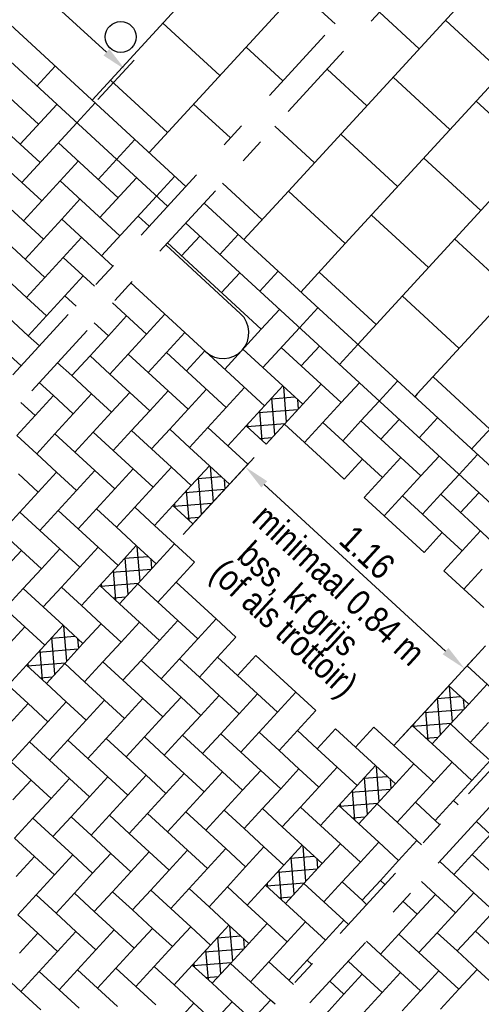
# Model space of a CAD drawing. Header units: metres. Extents: x 111546 to 149831, y 498798 to 507863.
# Tile 124 of 256: x 113050.25 to 113052.04, y 500895.28 to 500899.09. Entities that reach past the tile are written whole.
import ezdxf

# ---------------------------------------------------------------- set-up
doc = ezdxf.new("R2010")
doc.units = ezdxf.units.M
doc.linetypes.add('DASHDOT', pattern=[25.4, 12.7, -6.35, 0, -6.35])
for name, color, linetype in [('0-grenslijn', 3, 'DASHDOT'), ('0-maatvoering', 3, 'Continuous'), ('3-arcering witte steen', 3, 'Continuous'), ('3-opsluiting', 2, 'Continuous'), ('3-steen', 3, 'Continuous'), ('3-tegels', 3, 'Continuous'), ('4-lichtmast', 4, 'Continuous')]:
    doc.layers.add(name, color=color, linetype=linetype)
doc.layers.add('0-hulplijn', color=6, linetype='Continuous', plot=False)
doc.styles.add('Stempel', font='arial.ttf')
doc.styles.add('Zaanstad', font='ARIALN.TTF')
doc.dimstyles.new('1-50', dxfattribs={"dimtxt": 0.1, "dimasz": 0.1, "dimexe": 0.05, "dimexo": 0.05, "dimgap": 0.025, "dimtad": 1, "dimzin": 0, "dimdsep": 46, "dimtxsty": 'Zaanstad', "dimcen": 0, "dimclrd": 256, "dimclre": 256, "dimclrt": 256, "dimadec": 0, "dimazin": 0, "dimtfac": 1, "dimtofl": 0, "dimtmove": 0, "dimatfit": 3, "dimfxl": 1, "dimtfill": 1, "dimtolj": 1, "dimtzin": 0, "dimlwd": -1, "dimlwe": -1, "dimarcsym": 0})

# ---------------------------------------------------------------- blocks, each defined once
blk = doc.blocks.new('*D1298')
at = {"layer": '0-maatvoering', "transparency": 16777216}
for p, q in [((113048.7734, 500900.416), (113048.9137, 500900.5687)), ((113048.9535, 500900.4642), (113050.5843, 500898.9653)), ((113050.5515, 500898.7818), (113050.6918, 500898.9345))]:
    blk.add_line(p, q, dxfattribs=at)
for points in [[(113048.9648, 500900.4765), (113048.9422, 500900.4519), (113048.8799, 500900.5319)], [(113050.5956, 500898.9776), (113050.573, 500898.9531), (113050.658, 500898.8977)]]:
    blk.add_solid(points, dxfattribs=at)
at = {"layer": 'Defpoints', "color": 0, "transparency": 16777216}
for p in [(113048.7396, 500900.3792), (113050.658, 500898.8977), (113050.5176, 500898.745)]:
    blk.add_point(p, dxfattribs=at)
at = {"layer": '0-maatvoering', "transparency": 16777216, "insert": (113049.8143, 500899.7752), "char_height": 0.1, "attachment_point": 5, "rotation": 317.4144, "style": 'Zaanstad', "bg_fill": 3, "box_fill_scale": 1.1, "bg_fill_color": 256, "bg_fill_true_color": 13158600, "bg_fill_transparency": 0}
blk.add_mtext('\\A1;2.42', dxfattribs=at)
blk = doc.blocks.new('*D1315')
at = {"layer": '0-maatvoering', "transparency": 16777216}
for p, q in [((113050.8825, 500897.097), (113051.1568, 500897.3954)), ((113051.1966, 500897.291), (113051.8997, 500896.6447)), ((113051.7329, 500896.3154), (113052.0072, 500896.6139))]:
    blk.add_line(p, q, dxfattribs=at)
for points in [[(113051.2079, 500897.3032), (113051.1853, 500897.2787), (113051.123, 500897.3586)], [(113051.911, 500896.657), (113051.8885, 500896.6324), (113051.9734, 500896.577)]]:
    blk.add_solid(points, dxfattribs=at)
at = {"layer": 'Defpoints', "color": 0, "transparency": 16777216}
for p in [(113050.8487, 500897.0602), (113051.9734, 500896.577), (113051.6991, 500896.2786)]:
    blk.add_point(p, dxfattribs=at)
at = {"layer": '0-maatvoering', "transparency": 16777216, "insert": (113051.5961, 500897.0271), "char_height": 0.1, "attachment_point": 5, "rotation": 317.4144, "style": 'Zaanstad', "bg_fill": 3, "box_fill_scale": 1.1, "bg_fill_color": 256, "bg_fill_true_color": 13158600, "bg_fill_transparency": 0}
blk.add_mtext('\\A1;1.16', dxfattribs=at)
blk = doc.blocks.new('*D1301')
at = {"layer": '0-maatvoering', "transparency": 16777216}
for p, q in [((113053.2206, 500896.0211), (113053.6415, 500895.6343)), ((113050.4749, 500892.2629), (113053.537, 500895.5945)), ((113050.0233, 500892.5422), (113050.4441, 500892.1555))]:
    blk.add_line(p, q, dxfattribs=at)
for points in [[(113053.5247, 500895.6058), (113053.5492, 500895.5832), (113053.6046, 500895.6682)], [(113050.4627, 500892.2742), (113050.4872, 500892.2516), (113050.4073, 500892.1893)]]:
    blk.add_solid(points, dxfattribs=at)
at = {"layer": 'Defpoints', "color": 0, "transparency": 16777216}
for p in [(113053.1838, 500896.0549), (113053.6046, 500895.6682), (113049.9865, 500892.5761)]:
    blk.add_point(p, dxfattribs=at)
at = {"layer": '0-maatvoering', "transparency": 16777216, "insert": (113051.95, 500893.9802), "char_height": 0.1, "attachment_point": 5, "rotation": 47.4144, "style": 'Zaanstad', "bg_fill": 3, "box_fill_scale": 1.1, "bg_fill_color": 256, "bg_fill_true_color": 13158600, "bg_fill_transparency": 0}
blk.add_mtext('\\A1;4.73', dxfattribs=at)

msp = doc.modelspace()

# ---------------------------------------------------------------- linework, layer by layer
at = {"layer": '0-grenslijn', "ltscale": 0.025}
for p, q in [((113051.9285, 500899.5726), (113047.2424, 500894.474)), ((113053.6951, 500897.9489), (113047.8599, 500891.5999)), ((113053.0809, 500897.139), (113047.9304, 500891.535))]:
    msp.add_line(p, q, dxfattribs=at)
at = {"layer": '3-arcering witte steen'}
for p, q in [((113051.2832, 500897.533), (113051.2721, 500897.6691)), ((113051.2234, 500897.6229), (113051.3146, 500897.63)), ((113051.2372, 500897.4829), (113051.2255, 500897.6252)), ((113051.3293, 500897.5828), (113051.3263, 500897.6193)), ((113051.1737, 500897.5688), (113051.3272, 500897.5808)), ((113051.1889, 500897.4606), (113051.1795, 500897.5752)), ((113051.1296, 500897.5152), (113051.2777, 500897.5269)), ((113051.1346, 500897.5105), (113051.1334, 500897.5253)), ((113051.1798, 500897.4691), (113051.2281, 500897.4728)), ((113050.9991, 500897.2238), (113050.9879, 500897.3599)), ((113050.9392, 500897.3137), (113051.0304, 500897.3209)), ((113050.9531, 500897.1737), (113050.9414, 500897.3161)), ((113051.0452, 500897.2737), (113051.0421, 500897.3101)), ((113050.8896, 500897.2597), (113051.0431, 500897.2717)), ((113050.9047, 500897.1515), (113050.8954, 500897.266)), ((113050.8455, 500897.2061), (113050.9936, 500897.2177)), ((113050.8505, 500897.2013), (113050.8493, 500897.2161)), ((113050.8957, 500897.1599), (113050.9439, 500897.1637)), ((113050.7149, 500896.9146), (113050.7037, 500897.0507)), ((113050.655, 500897.0045), (113050.7462, 500897.0117)), ((113050.6688, 500896.8645), (113050.6572, 500897.0068)), ((113050.761, 500896.9644), (113050.7579, 500897.0009)), ((113050.6053, 500896.9504), (113050.7588, 500896.9624)), ((113050.6205, 500896.8422), (113050.6112, 500896.9568)), ((113050.5612, 500896.8968), (113050.7094, 500896.9085)), ((113050.5663, 500896.8921), (113050.5651, 500896.9069)), ((113050.6115, 500896.8507), (113050.6597, 500896.8544)), ((113050.4306, 500896.6053), (113050.4195, 500896.7415)), ((113050.3708, 500896.6952), (113050.462, 500896.7024)), ((113050.3846, 500896.5553), (113050.373, 500896.6976)), ((113050.4767, 500896.6552), (113050.4737, 500896.6917)), ((113050.3211, 500896.6412), (113050.4746, 500896.6532)), ((113050.3363, 500896.533), (113050.327, 500896.6475)), ((113050.277, 500896.5876), (113050.4252, 500896.5992)), ((113050.282, 500896.5829), (113050.2809, 500896.5977)), ((113050.3272, 500896.5415), (113050.3755, 500896.5452)), ((113051.9268, 500896.3712), (113051.9156, 500896.5073)), ((113051.8669, 500896.4611), (113051.9581, 500896.4683)), ((113051.8807, 500896.3211), (113051.8691, 500896.4634)), ((113051.9729, 500896.421), (113051.9698, 500896.4575)), ((113051.8172, 500896.407), (113051.9707, 500896.419)), ((113051.8324, 500896.2988), (113051.8231, 500896.4134)), ((113051.7732, 500896.3534), (113051.9213, 500896.3651)), ((113051.7782, 500896.3487), (113051.777, 500896.3635)), ((113051.8234, 500896.3073), (113051.8716, 500896.311)), ((113051.6426, 500896.0619), (113051.6314, 500896.1981)), ((113051.5827, 500896.1518), (113051.6739, 500896.159)), ((113051.5965, 500896.0119), (113051.5849, 500896.1542)), ((113051.6886, 500896.1118), (113051.6856, 500896.1483)), ((113051.533, 500896.0978), (113051.6865, 500896.1098)), ((113051.5482, 500895.9896), (113051.5389, 500896.1041)), ((113051.4889, 500896.0442), (113051.6371, 500896.0558)), ((113051.494, 500896.0395), (113051.4928, 500896.0543)), ((113051.5392, 500895.9981), (113051.5874, 500896.0018)), ((113051.3583, 500895.7527), (113051.3472, 500895.8888)), ((113051.2985, 500895.8426), (113051.3897, 500895.8498)), ((113051.3123, 500895.7026), (113051.3007, 500895.845)), ((113051.4044, 500895.8026), (113051.4014, 500895.839)), ((113051.2488, 500895.7886), (113051.4023, 500895.8006)), ((113051.264, 500895.6804), (113051.2546, 500895.7949)), ((113051.2047, 500895.735), (113051.3529, 500895.7466)), ((113051.2097, 500895.7302), (113051.2086, 500895.745)), ((113051.2549, 500895.6888), (113051.3032, 500895.6926)), ((113051.0741, 500895.4435), (113051.063, 500895.5796)), ((113051.0143, 500895.5334), (113051.1055, 500895.5406)), ((113051.0281, 500895.3934), (113051.0165, 500895.5357)), ((113051.1202, 500895.4933), (113051.1172, 500895.5298)), ((113050.9646, 500895.4793), (113051.1181, 500895.4913)), ((113050.9798, 500895.3711), (113050.9704, 500895.4857)), ((113050.9205, 500895.4257), (113051.0687, 500895.4374)), ((113050.9255, 500895.421), (113050.9243, 500895.4358)), ((113050.9707, 500895.3796), (113051.019, 500895.3833))]:
    msp.add_line(p, q, dxfattribs=at)
at = {"layer": '3-opsluiting'}
for p, q in [((113051.1048, 500897.9521), (113050.8145, 500898.219)), ((113050.9695, 500897.8049), (113050.6791, 500898.0717))]:
    msp.add_line(p, q, dxfattribs=at)
msp.add_arc((113051.0371, 500897.8785), 0.1, 227.4144, 47.4144, dxfattribs=at)
at = {"layer": '3-steen'}
for p, q in [((113048.7623, 500900.4039), (113050.8928, 500898.4458)), ((113048.7685, 500900.2556), (113050.8218, 500898.3685)), ((113049.4706, 500899.4677), (113050.3209, 500898.6862)), ((113050.3147, 500898.8345), (113050.3857, 500898.9118)), ((113050.2499, 500898.6088), (113050.392, 500898.7635)), ((113050.4693, 500898.6924), (113050.5404, 500898.7697)), ((113050.2561, 500898.4605), (113050.4693, 500898.6924)), ((113050.6239, 500898.5503), (113050.695, 500898.6276)), ((113050.2499, 500898.6088), (113050.3273, 500898.5377)), ((113050.3982, 500898.6151), (113050.6302, 500898.4019)), ((113050.1788, 500898.5315), (113050.2561, 500898.4605)), ((113050.3334, 500898.3894), (113050.4756, 500898.5441)), ((113050.5529, 500898.473), (113050.6239, 500898.5503)), ((113050.5591, 500898.3246), (113050.7012, 500898.4793)), ((113050.7785, 500898.4082), (113050.8496, 500898.4855)), ((113050.1078, 500898.4542), (113050.3397, 500898.2411)), ((113050.2561, 500898.4605), (113050.3334, 500898.3894)), ((113050.6364, 500898.2536), (113050.4045, 500898.4667)), ((113050.5654, 500898.1763), (113050.7785, 500898.4082)), ((113050.3334, 500898.3894), (113050.2624, 500898.3121)), ((113050.4108, 500898.3184), (113050.4818, 500898.3957)), ((113052.6595, 500896.822), (113050.9633, 500898.381)), ((113050.7075, 500898.3309), (113050.7507, 500898.2912)), ((113050.346, 500898.0927), (113050.114, 500898.3059)), ((113050.3397, 500898.2411), (113050.4108, 500898.3184)), ((113050.4108, 500898.3184), (113050.6086, 500898.1366)), ((113052.5884, 500896.7447), (113050.8923, 500898.3036)), ((113050.4881, 500898.2473), (113050.417, 500898.17)), ((113050.947, 500898.2533), (113050.876, 500898.176)), ((113051.0954, 500898.2596), (113051.0243, 500898.1823)), ((113050.2687, 500898.1638), (113050.3397, 500898.2411)), ((113051.1852, 500897.8918), (113050.8212, 500898.2263)), ((113050.346, 500898.0927), (113050.417, 500898.17)), ((113050.5375, 500898.0592), (113050.417, 500898.17)), ((113050.4233, 500898.0217), (113050.4943, 500898.099)), ((113051.1016, 500898.1112), (113051.0306, 500898.0339)), ((113051.25, 500898.1175), (113051.1789, 500898.0402)), ((113050.1976, 500898.0865), (113050.2749, 500898.0154)), ((113050.346, 500898.0927), (113050.2749, 500898.0154)), ((113050.4233, 500898.0217), (113050.3522, 500897.9444)), ((113050.4233, 500898.0217), (113050.4665, 500897.9819)), ((113050.2749, 500898.0154), (113050.3522, 500897.9444)), ((113050.7401, 500897.8731), (113050.6081, 500897.9944)), ((113050.3522, 500897.9444), (113050.2812, 500897.867)), ((113050.5918, 500897.8668), (113050.6628, 500897.9441)), ((113050.6691, 500897.7958), (113050.8112, 500897.9504)), ((113051.2563, 500897.9691), (113051.1852, 500897.8918)), ((113051.4046, 500897.9754), (113051.3336, 500897.8981)), ((113050.2039, 500897.9381), (113050.2812, 500897.867)), ((113050.537, 500897.9171), (113050.5918, 500897.8668)), ((113050.2812, 500897.867), (113050.3244, 500897.8273)), ((113050.5918, 500897.8668), (113050.5207, 500897.7895)), ((113050.7464, 500897.7247), (113050.8885, 500897.8793)), ((113051.1852, 500897.8918), (113051.0431, 500897.7372)), ((113051.1915, 500897.7435), (113051.3336, 500897.8981)), ((113051.4109, 500897.827), (113051.3398, 500897.7497)), ((113051.5592, 500897.8333), (113051.4882, 500897.756)), ((113050.2101, 500897.7897), (113050.2533, 500897.75)), ((113050.5207, 500897.7895), (113050.4497, 500897.7122)), ((113050.598, 500897.7184), (113050.5207, 500897.7895)), ((113050.6691, 500897.7958), (113050.598, 500897.7184)), ((113050.6691, 500897.7958), (113050.901, 500897.5826)), ((113051.0494, 500897.5889), (113050.8174, 500897.802)), ((113050.9658, 500897.8083), (113050.8947, 500897.731)), ((113051.1977, 500897.5951), (113050.9658, 500897.8083)), ((113051.1141, 500897.8145), (113051.2688, 500897.6724)), ((113051.4171, 500897.6787), (113051.2625, 500897.8208)), ((113050.4497, 500897.7122), (113050.3949, 500897.7625)), ((113050.527, 500897.6411), (113050.4497, 500897.7122)), ((113050.6753, 500897.6474), (113050.598, 500897.7184)), ((113050.3786, 500897.6349), (113050.3239, 500897.6852)), ((113051.4171, 500897.6787), (113051.3461, 500897.6014)), ((113051.4944, 500897.6076), (113051.4171, 500897.6787)), ((113051.5655, 500897.6849), (113051.4944, 500897.6076)), ((113051.7138, 500897.6912), (113051.6428, 500897.6139)), ((113050.527, 500897.6411), (113050.4559, 500897.5638)), ((113050.6043, 500897.5701), (113050.527, 500897.6411)), ((113050.6753, 500897.6474), (113050.6043, 500897.5701)), ((113050.7526, 500897.5763), (113050.6753, 500897.6474)), ((113050.8237, 500897.6536), (113050.7526, 500897.5763)), ((113050.901, 500897.5826), (113050.972, 500897.6599)), ((113051.0494, 500897.5889), (113051.1204, 500897.6662)), ((113051.1977, 500897.5951), (113051.2688, 500897.6724)), ((113051.2688, 500897.6724), (113051.1977, 500897.5951)), ((113051.3461, 500897.6014), (113051.2688, 500897.6724)), ((113050.3075, 500897.5576), (113050.2528, 500897.6079)), ((113050.3786, 500897.6349), (113050.3075, 500897.5576)), ((113050.4559, 500897.5638), (113050.3786, 500897.6349)), ((113051.3461, 500897.6014), (113051.275, 500897.5241)), ((113051.4944, 500897.6076), (113051.4234, 500897.5303)), ((113051.6428, 500897.6139), (113051.5717, 500897.5366)), ((113050.4559, 500897.5638), (113050.3849, 500897.4865)), ((113050.6043, 500897.5701), (113050.5332, 500897.4928)), ((113050.7526, 500897.5763), (113050.6816, 500897.499)), ((113050.901, 500897.5826), (113050.8299, 500897.5053)), ((113051.0494, 500897.5889), (113050.9072, 500897.4342)), ((113051.1977, 500897.5951), (113051.1267, 500897.5178)), ((113050.3075, 500897.5576), (113050.2365, 500897.4803)), ((113051.275, 500897.5241), (113051.204, 500897.4467)), ((113051.3523, 500897.453), (113051.275, 500897.5241)), ((113051.4234, 500897.5303), (113051.3523, 500897.453)), ((113051.5007, 500897.4593), (113051.4234, 500897.5303)), ((113051.5717, 500897.5366), (113051.5007, 500897.4593)), ((113051.8037, 500897.3234), (113051.5717, 500897.5366)), ((113051.7201, 500897.5428), (113051.649, 500897.4655)), ((113051.8685, 500897.5491), (113051.7974, 500897.4718)), ((113050.3849, 500897.4865), (113050.3138, 500897.4092)), ((113050.4622, 500897.4155), (113050.3849, 500897.4865)), ((113050.5332, 500897.4928), (113050.4622, 500897.4155)), ((113050.6105, 500897.4217), (113050.5332, 500897.4928)), ((113050.6816, 500897.499), (113050.6105, 500897.4217)), ((113050.7589, 500897.428), (113050.6816, 500897.499)), ((113050.8299, 500897.5053), (113050.7589, 500897.428)), ((113050.9072, 500897.4342), (113050.8299, 500897.5053)), ((113051.0556, 500897.4405), (113050.9783, 500897.5115)), ((113050.9783, 500897.5115), (113051.1329, 500897.3694)), ((113051.1267, 500897.5178), (113051.0556, 500897.4405)), ((113051.204, 500897.4467), (113051.1267, 500897.5178)), ((113050.3138, 500897.4092), (113050.2365, 500897.4803)), ((113051.4296, 500897.3819), (113051.3523, 500897.453)), ((113051.578, 500897.3882), (113051.5007, 500897.4593)), ((113050.3911, 500897.3382), (113050.3138, 500897.4092)), ((113050.5395, 500897.3444), (113050.4622, 500897.4155)), ((113050.6878, 500897.3507), (113050.6105, 500897.4217)), ((113050.8362, 500897.3569), (113050.7589, 500897.428)), ((113050.9846, 500897.3632), (113050.9072, 500897.4342)), ((113051.1329, 500897.3694), (113051.0619, 500897.2921)), ((113051.5069, 500897.3109), (113051.4296, 500897.3819)), ((113051.578, 500897.3882), (113051.5069, 500897.3109)), ((113051.6553, 500897.3172), (113051.578, 500897.3882)), ((113051.7264, 500897.3945), (113051.6553, 500897.3172)), ((113050.3201, 500897.2609), (113050.2428, 500897.3319)), ((113050.3911, 500897.3382), (113050.3201, 500897.2609)), ((113050.4684, 500897.2671), (113050.3911, 500897.3382)), ((113050.5395, 500897.3444), (113050.4684, 500897.2671)), ((113050.6168, 500897.2734), (113050.5395, 500897.3444)), ((113050.6878, 500897.3507), (113050.6168, 500897.2734)), ((113050.7651, 500897.2796), (113050.6878, 500897.3507)), ((113050.8362, 500897.3569), (113050.7651, 500897.2796)), ((113050.9135, 500897.2859), (113050.8362, 500897.3569)), ((113050.9846, 500897.3632), (113050.9135, 500897.2859)), ((113051.0619, 500897.2921), (113050.9846, 500897.3632)), ((113051.0619, 500897.2921), (113050.9908, 500897.2148)), ((113051.6553, 500897.3172), (113051.5843, 500897.2398)), ((113051.8037, 500897.3234), (113051.7326, 500897.2461)), ((113050.3201, 500897.2609), (113050.249, 500897.1835)), ((113050.4684, 500897.2671), (113050.3974, 500897.1898)), ((113050.6168, 500897.2734), (113050.5457, 500897.1961)), ((113050.7651, 500897.2796), (113050.6941, 500897.2023)), ((113050.9135, 500897.2859), (113050.8424, 500897.2086)), ((113051.6616, 500897.1688), (113051.5843, 500897.2398)), ((113051.7326, 500897.2461), (113051.6616, 500897.1688)), ((113051.8099, 500897.175), (113051.7326, 500897.2461)), ((113051.881, 500897.2524), (113051.8099, 500897.175)), ((113052.0798, 500897.0696), (113051.881, 500897.2524)), ((113050.249, 500897.1835), (113050.178, 500897.1062)), ((113050.3263, 500897.1125), (113050.249, 500897.1835)), ((113050.3974, 500897.1898), (113050.3263, 500897.1125)), ((113050.4747, 500897.1187), (113050.3974, 500897.1898)), ((113050.5457, 500897.1961), (113050.4747, 500897.1187)), ((113050.623, 500897.125), (113050.5457, 500897.1961)), ((113050.6941, 500897.2023), (113050.623, 500897.125)), ((113050.7714, 500897.1313), (113050.6941, 500897.2023)), ((113050.8424, 500897.2086), (113050.7714, 500897.1313)), ((113050.9198, 500897.1375), (113050.8424, 500897.2086)), ((113050.9908, 500897.2148), (113050.9198, 500897.1375)), ((113051.7389, 500897.0977), (113051.6616, 500897.1688)), ((113051.8872, 500897.104), (113051.8099, 500897.175)), ((113050.2553, 500897.0352), (113050.178, 500897.1062)), ((113050.4036, 500897.0414), (113050.3263, 500897.1125)), ((113050.552, 500897.0477), (113050.4747, 500897.1187)), ((113050.7003, 500897.0539), (113050.623, 500897.125)), ((113050.8487, 500897.0602), (113050.7714, 500897.1313)), ((113051.8872, 500897.104), (113051.8162, 500897.0267)), ((113051.9645, 500897.0329), (113051.8872, 500897.104)), ((113052.0356, 500897.1102), (113051.9645, 500897.0329)), ((113051.8162, 500897.0267), (113051.7389, 500897.0977)), ((113050.2553, 500897.0352), (113050.1842, 500896.9579)), ((113050.3326, 500896.9641), (113050.2553, 500897.0352)), ((113050.4036, 500897.0414), (113050.3326, 500896.9641)), ((113050.4809, 500896.9704), (113050.4036, 500897.0414)), ((113050.552, 500897.0477), (113050.4809, 500896.9704)), ((113050.6293, 500896.9766), (113050.552, 500897.0477)), ((113050.7003, 500897.0539), (113050.6293, 500896.9766)), ((113050.7777, 500896.9829), (113050.7003, 500897.0539)), ((113050.8487, 500897.0602), (113050.7777, 500896.9829)), ((113050.926, 500896.9892), (113050.8487, 500897.0602)), ((113051.9645, 500897.0329), (113051.8935, 500896.9556)), ((113050.926, 500896.9892), (113050.855, 500896.9118)), ((113050.3326, 500896.9641), (113050.2615, 500896.8868)), ((113050.4809, 500896.9704), (113050.4099, 500896.8931)), ((113050.6293, 500896.9766), (113050.5582, 500896.8993)), ((113050.7777, 500896.9829), (113050.7066, 500896.9056)), ((113051.9708, 500896.8846), (113051.8935, 500896.9556)), ((113052.0418, 500896.9619), (113051.9708, 500896.8846)), ((113050.855, 500896.9118), (113050.7839, 500896.8345)), ((113050.9323, 500896.8408), (113050.855, 500896.9118)), ((113050.2615, 500896.8868), (113050.1905, 500896.8095)), ((113050.3388, 500896.8158), (113050.2615, 500896.8868)), ((113050.4099, 500896.8931), (113050.3388, 500896.8158)), ((113050.4872, 500896.822), (113050.4099, 500896.8931)), ((113050.5582, 500896.8993), (113050.4872, 500896.822)), ((113050.6355, 500896.8283), (113050.5582, 500896.8993)), ((113050.7066, 500896.9056), (113050.6355, 500896.8283)), ((113050.7839, 500896.8345), (113050.7066, 500896.9056)), ((113052.0481, 500896.8135), (113051.9708, 500896.8846)), ((113050.8612, 500896.7635), (113050.7839, 500896.8345)), ((113051.0096, 500896.7697), (113050.9323, 500896.8408)), ((113050.2678, 500896.7385), (113050.1905, 500896.8095)), ((113050.4161, 500896.7447), (113050.3388, 500896.8158)), ((113050.5645, 500896.751), (113050.4872, 500896.822)), ((113050.7129, 500896.7572), (113050.6355, 500896.8283)), ((113050.8612, 500896.7635), (113050.7902, 500896.6862)), ((113050.9385, 500896.6924), (113050.8612, 500896.7635)), ((113051.0096, 500896.7697), (113050.9385, 500896.6924)), ((113051.0869, 500896.6987), (113051.0096, 500896.7697)), ((113050.2678, 500896.7385), (113050.1967, 500896.6612)), ((113050.3451, 500896.6674), (113050.2678, 500896.7385)), ((113050.4161, 500896.7447), (113050.3451, 500896.6674)), ((113050.4934, 500896.6737), (113050.4161, 500896.7447)), ((113050.5645, 500896.751), (113050.4934, 500896.6737)), ((113050.6418, 500896.6799), (113050.5645, 500896.751)), ((113050.7129, 500896.7572), (113050.6418, 500896.6799)), ((113050.7902, 500896.6862), (113050.7129, 500896.7572)), ((113050.7902, 500896.6862), (113050.7191, 500896.6089)), ((113050.9385, 500896.6924), (113050.8675, 500896.6151)), ((113051.0869, 500896.6987), (113051.0158, 500896.6214)), ((113050.3451, 500896.6674), (113050.274, 500896.5901)), ((113050.4934, 500896.6737), (113050.4224, 500896.5964)), ((113050.6418, 500896.6799), (113050.5708, 500896.6026)), ((113052.0544, 500896.6652), (113051.9833, 500896.5879)), ((113050.7191, 500896.6089), (113050.6481, 500896.5316)), ((113050.7964, 500896.5378), (113050.7191, 500896.6089)), ((113050.8675, 500896.6151), (113050.7964, 500896.5378)), ((113050.9448, 500896.5441), (113050.8675, 500896.6151)), ((113051.0158, 500896.6214), (113050.9448, 500896.5441)), ((113051.0931, 500896.5503), (113051.0158, 500896.6214)), ((113051.1642, 500896.6276), (113051.0931, 500896.5503)), ((113051.2415, 500896.5566), (113051.1642, 500896.6276)), ((113050.274, 500896.5901), (113050.203, 500896.5128)), ((113050.3513, 500896.519), (113050.274, 500896.5901)), ((113050.4224, 500896.5964), (113050.3513, 500896.519)), ((113050.4997, 500896.5253), (113050.4224, 500896.5964)), ((113050.5708, 500896.6026), (113050.4997, 500896.5253)), ((113050.6481, 500896.5316), (113050.5708, 500896.6026)), ((113051.9833, 500896.5879), (113052.1379, 500896.4458)), ((113050.7254, 500896.4605), (113050.6481, 500896.5316)), ((113050.8737, 500896.4668), (113050.7964, 500896.5378)), ((113051.0221, 500896.473), (113050.9448, 500896.5441)), ((113051.1704, 500896.4793), (113051.0931, 500896.5503)), ((113051.3188, 500896.4855), (113051.2415, 500896.5566)), ((113050.2803, 500896.4417), (113050.203, 500896.5128)), ((113050.4286, 500896.448), (113050.3513, 500896.519)), ((113050.577, 500896.4543), (113050.4997, 500896.5253)), ((113051.9123, 500896.5106), (113051.8412, 500896.4332)), ((113051.9896, 500896.4395), (113051.9123, 500896.5106)), ((113052.0606, 500896.5168), (113051.9896, 500896.4395)), ((113050.577, 500896.4543), (113050.506, 500896.3769)), ((113050.6543, 500896.3832), (113050.577, 500896.4543)), ((113050.7254, 500896.4605), (113050.6543, 500896.3832)), ((113050.8027, 500896.3895), (113050.7254, 500896.4605)), ((113050.8737, 500896.4668), (113050.8027, 500896.3895)), ((113050.951, 500896.3957), (113050.8737, 500896.4668)), ((113051.0221, 500896.473), (113050.951, 500896.3957)), ((113051.0994, 500896.402), (113051.0221, 500896.473)), ((113051.1704, 500896.4793), (113051.0994, 500896.402)), ((113051.2478, 500896.4082), (113051.1704, 500896.4793)), ((113051.3188, 500896.4855), (113051.2478, 500896.4082)), ((113051.3961, 500896.4145), (113051.3188, 500896.4855)), ((113050.2803, 500896.4417), (113050.2092, 500896.3644)), ((113050.3576, 500896.3707), (113050.2803, 500896.4417)), ((113050.4286, 500896.448), (113050.3576, 500896.3707)), ((113050.506, 500896.3769), (113050.4286, 500896.448)), ((113051.3961, 500896.4145), (113051.3251, 500896.3372)), ((113051.8412, 500896.4332), (113051.7701, 500896.3559)), ((113051.9896, 500896.4395), (113051.9185, 500896.3622)), ((113050.506, 500896.3769), (113050.4349, 500896.2996)), ((113050.6543, 500896.3832), (113050.5833, 500896.3059)), ((113050.8027, 500896.3895), (113050.7316, 500896.3121)), ((113050.951, 500896.3957), (113050.88, 500896.3184)), ((113051.0994, 500896.402), (113051.0283, 500896.3247)), ((113051.2478, 500896.4082), (113051.1767, 500896.3309)), ((113050.3576, 500896.3707), (113050.2865, 500896.2934)), ((113051.4734, 500896.3434), (113051.4024, 500896.2661)), ((113051.5507, 500896.2724), (113051.4734, 500896.3434)), ((113051.6218, 500896.3497), (113051.5507, 500896.2724)), ((113051.6991, 500896.2786), (113051.6218, 500896.3497)), ((113051.7701, 500896.3559), (113051.6991, 500896.2786)), ((113051.8475, 500896.2849), (113051.7701, 500896.3559)), ((113051.9185, 500896.3622), (113051.8475, 500896.2849)), ((113051.9958, 500896.2911), (113051.9185, 500896.3622)), ((113052.0669, 500896.3684), (113051.9958, 500896.2911)), ((113050.5833, 500896.3059), (113050.5122, 500896.2286)), ((113050.6606, 500896.2348), (113050.5833, 500896.3059)), ((113050.7316, 500896.3121), (113050.6606, 500896.2348)), ((113050.8089, 500896.2411), (113050.7316, 500896.3121)), ((113050.88, 500896.3184), (113050.8089, 500896.2411)), ((113050.9573, 500896.2473), (113050.88, 500896.3184)), ((113051.0283, 500896.3247), (113050.9573, 500896.2473)), ((113051.1057, 500896.2536), (113051.0283, 500896.3247)), ((113051.1767, 500896.3309), (113051.1057, 500896.2536)), ((113051.254, 500896.2599), (113051.1767, 500896.3309)), ((113051.3251, 500896.3372), (113051.254, 500896.2599)), ((113051.4024, 500896.2661), (113051.3251, 500896.3372)), ((113050.2865, 500896.2934), (113050.2155, 500896.2161)), ((113050.3638, 500896.2223), (113050.2865, 500896.2934)), ((113050.4349, 500896.2996), (113050.3638, 500896.2223)), ((113050.5122, 500896.2286), (113050.4349, 500896.2996)), ((113051.4797, 500896.1951), (113051.4024, 500896.2661)), ((113051.628, 500896.2013), (113051.5507, 500896.2724)), ((113051.7764, 500896.2076), (113051.6991, 500896.2786)), ((113051.9248, 500896.2138), (113051.8475, 500896.2849)), ((113052.0731, 500896.2201), (113051.9958, 500896.2911)), ((113050.5895, 500896.1575), (113050.5122, 500896.2286)), ((113050.7379, 500896.1638), (113050.6606, 500896.2348)), ((113050.8862, 500896.17), (113050.8089, 500896.2411)), ((113051.0346, 500896.1763), (113050.9573, 500896.2473)), ((113051.183, 500896.1826), (113051.1057, 500896.2536)), ((113051.3313, 500896.1888), (113051.254, 500896.2599)), ((113050.2928, 500896.145), (113050.2155, 500896.2161)), ((113050.4412, 500896.1513), (113050.3638, 500896.2223)), ((113051.3313, 500896.1888), (113051.2603, 500896.1115)), ((113051.4086, 500896.1178), (113051.3313, 500896.1888)), ((113051.4797, 500896.1951), (113051.4086, 500896.1178)), ((113051.557, 500896.124), (113051.4797, 500896.1951)), ((113051.628, 500896.2013), (113051.557, 500896.124)), ((113051.7053, 500896.1303), (113051.628, 500896.2013)), ((113051.7764, 500896.2076), (113051.7053, 500896.1303)), ((113051.8537, 500896.1365), (113051.7764, 500896.2076)), ((113051.9248, 500896.2138), (113051.8537, 500896.1365)), ((113052.0021, 500896.1428), (113051.9248, 500896.2138)), ((113052.0731, 500896.2201), (113052.0021, 500896.1428)), ((113050.4412, 500896.1513), (113050.3701, 500896.074)), ((113050.5185, 500896.0802), (113050.4412, 500896.1513)), ((113050.5895, 500896.1575), (113050.5185, 500896.0802)), ((113050.6668, 500896.0865), (113050.5895, 500896.1575)), ((113050.7379, 500896.1638), (113050.6668, 500896.0865)), ((113050.8152, 500896.0927), (113050.7379, 500896.1638)), ((113050.8862, 500896.17), (113050.8152, 500896.0927)), ((113050.9635, 500896.099), (113050.8862, 500896.17)), ((113051.0346, 500896.1763), (113050.9635, 500896.099)), ((113051.1119, 500896.1052), (113051.0346, 500896.1763)), ((113051.183, 500896.1826), (113051.1119, 500896.1052)), ((113051.2603, 500896.1115), (113051.183, 500896.1826)), ((113050.2928, 500896.145), (113050.2217, 500896.0677)), ((113050.3701, 500896.074), (113050.2928, 500896.145)), ((113051.2603, 500896.1115), (113051.1892, 500896.0342)), ((113051.4086, 500896.1178), (113051.3376, 500896.0404)), ((113051.557, 500896.124), (113051.4859, 500896.0467)), ((113051.7053, 500896.1303), (113051.6343, 500896.053)), ((113051.8537, 500896.1365), (113051.7827, 500896.0592)), ((113052.0021, 500896.1428), (113051.931, 500896.0655)), ((113050.3701, 500896.074), (113050.2991, 500895.9967)), ((113050.5185, 500896.0802), (113050.4474, 500896.0029)), ((113050.6668, 500896.0865), (113050.5958, 500896.0092)), ((113050.8152, 500896.0927), (113050.7441, 500896.0154)), ((113050.9635, 500896.099), (113050.8925, 500896.0217)), ((113051.1119, 500896.1052), (113051.0409, 500896.0279)), ((113051.1892, 500896.0342), (113051.1182, 500895.9569)), ((113051.2665, 500895.9631), (113051.1892, 500896.0342)), ((113051.3376, 500896.0404), (113051.2665, 500895.9631)), ((113051.4149, 500895.9694), (113051.3376, 500896.0404)), ((113051.4859, 500896.0467), (113051.4149, 500895.9694)), ((113051.5632, 500895.9756), (113051.4859, 500896.0467)), ((113051.6343, 500896.053), (113051.5632, 500895.9756)), ((113051.7116, 500895.9819), (113051.6343, 500896.053)), ((113051.7827, 500896.0592), (113051.7116, 500895.9819)), ((113051.86, 500895.9882), (113051.7827, 500896.0592)), ((113051.931, 500896.0655), (113051.86, 500895.9882)), ((113051.949, 500896.049), (113051.931, 500896.0655)), ((113050.2991, 500895.9967), (113050.228, 500895.9194)), ((113050.3764, 500895.9256), (113050.2991, 500895.9967)), ((113050.4474, 500896.0029), (113050.3764, 500895.9256)), ((113050.5247, 500895.9319), (113050.4474, 500896.0029)), ((113050.5958, 500896.0092), (113050.5247, 500895.9319)), ((113050.6731, 500895.9381), (113050.5958, 500896.0092)), ((113050.7441, 500896.0154), (113050.6731, 500895.9381)), ((113050.8214, 500895.9444), (113050.7441, 500896.0154)), ((113050.8925, 500896.0217), (113050.8214, 500895.9444)), ((113050.9698, 500895.9506), (113050.8925, 500896.0217)), ((113051.0409, 500896.0279), (113050.9698, 500895.9506)), ((113051.1182, 500895.9569), (113051.0409, 500896.0279)), ((113051.1955, 500895.8858), (113051.1182, 500895.9569)), ((113051.3438, 500895.8921), (113051.2665, 500895.9631)), ((113051.4922, 500895.8983), (113051.4149, 500895.9694)), ((113051.6406, 500895.9046), (113051.5632, 500895.9756)), ((113051.7889, 500895.9109), (113051.7116, 500895.9819)), ((113051.8779, 500895.9717), (113051.86, 500895.9882)), ((113052.0742, 500895.9338), (113052.0195, 500895.9841)), ((113050.3053, 500895.8483), (113050.228, 500895.9194)), ((113050.4537, 500895.8546), (113050.3764, 500895.9256)), ((113050.602, 500895.8608), (113050.5247, 500895.9319)), ((113050.7504, 500895.8671), (113050.6731, 500895.9381)), ((113050.8987, 500895.8733), (113050.8214, 500895.9444)), ((113051.0471, 500895.8796), (113050.9698, 500895.9506)), ((113052.0742, 500895.9338), (113052.0032, 500895.8565)), ((113051.1955, 500895.8858), (113051.1244, 500895.8085)), ((113051.2728, 500895.8148), (113051.1955, 500895.8858)), ((113051.3438, 500895.8921), (113051.2728, 500895.8148)), ((113051.4211, 500895.821), (113051.3438, 500895.8921)), ((113051.4922, 500895.8983), (113051.4211, 500895.821)), ((113051.5695, 500895.8273), (113051.4922, 500895.8983)), ((113051.6406, 500895.9046), (113051.5695, 500895.8273)), ((113051.7179, 500895.8335), (113051.6406, 500895.9046)), ((113051.7889, 500895.9109), (113051.7179, 500895.8335)), ((113051.8069, 500895.8944), (113051.7889, 500895.9109)), ((113050.3053, 500895.8483), (113050.2343, 500895.771)), ((113050.3826, 500895.7772), (113050.3053, 500895.8483)), ((113050.4537, 500895.8546), (113050.3826, 500895.7772)), ((113050.531, 500895.7835), (113050.4537, 500895.8546)), ((113050.602, 500895.8608), (113050.531, 500895.7835)), ((113050.6793, 500895.7898), (113050.602, 500895.8608)), ((113050.7504, 500895.8671), (113050.6793, 500895.7898)), ((113050.8277, 500895.796), (113050.7504, 500895.8671)), ((113050.8987, 500895.8733), (113050.8277, 500895.796)), ((113050.9761, 500895.8023), (113050.8987, 500895.8733)), ((113051.0471, 500895.8796), (113050.9761, 500895.8023)), ((113051.1244, 500895.8085), (113051.0471, 500895.8796)), ((113052.0032, 500895.8565), (113051.9321, 500895.7792)), ((113052.0805, 500895.7855), (113052.0032, 500895.8565)), ((113051.1244, 500895.8085), (113051.0534, 500895.7312)), ((113051.2728, 500895.8148), (113051.2017, 500895.7375)), ((113051.4211, 500895.821), (113051.3501, 500895.7437)), ((113051.5695, 500895.8273), (113051.4984, 500895.75)), ((113051.7179, 500895.8335), (113051.6468, 500895.7562)), ((113051.9321, 500895.7792), (113051.8774, 500895.8295)), ((113050.3826, 500895.7772), (113050.3116, 500895.6999)), ((113050.531, 500895.7835), (113050.4599, 500895.7062)), ((113050.6793, 500895.7898), (113050.6083, 500895.7124)), ((113050.8277, 500895.796), (113050.7566, 500895.7187)), ((113050.9761, 500895.8023), (113050.905, 500895.725)), ((113052.0094, 500895.7082), (113051.9321, 500895.7792)), ((113051.0534, 500895.7312), (113050.9823, 500895.6539)), ((113051.1307, 500895.6602), (113051.0534, 500895.7312)), ((113051.2017, 500895.7375), (113051.1307, 500895.6602)), ((113051.279, 500895.6664), (113051.2017, 500895.7375)), ((113051.3501, 500895.7437), (113051.279, 500895.6664)), ((113051.4274, 500895.6727), (113051.3501, 500895.7437)), ((113051.4984, 500895.75), (113051.4274, 500895.6727)), ((113051.5758, 500895.6789), (113051.4984, 500895.75)), ((113051.6468, 500895.7562), (113051.5758, 500895.6789)), ((113051.6648, 500895.7397), (113051.6468, 500895.7562)), ((113051.8611, 500895.7019), (113051.8064, 500895.7522)), ((113050.3116, 500895.6999), (113050.2405, 500895.6226)), ((113050.3889, 500895.6289), (113050.3116, 500895.6999)), ((113050.4599, 500895.7062), (113050.3889, 500895.6289)), ((113050.5372, 500895.6351), (113050.4599, 500895.7062)), ((113050.6083, 500895.7124), (113050.5372, 500895.6351)), ((113050.6856, 500895.6414), (113050.6083, 500895.7124)), ((113050.7566, 500895.7187), (113050.6856, 500895.6414)), ((113050.834, 500895.6477), (113050.7566, 500895.7187)), ((113050.905, 500895.725), (113050.834, 500895.6477)), ((113050.9823, 500895.6539), (113050.905, 500895.725)), ((113051.8611, 500895.7019), (113051.79, 500895.6246)), ((113051.9384, 500895.6309), (113051.8611, 500895.7019)), ((113052.0094, 500895.7082), (113051.9384, 500895.6309)), ((113052.0868, 500895.6371), (113052.0094, 500895.7082)), ((113051.0596, 500895.5829), (113050.9823, 500895.6539)), ((113051.208, 500895.5891), (113051.1307, 500895.6602)), ((113051.3563, 500895.5954), (113051.279, 500895.6664)), ((113051.5047, 500895.6016), (113051.4274, 500895.6727)), ((113051.5937, 500895.6624), (113051.5758, 500895.6789)), ((113051.79, 500895.6246), (113051.7353, 500895.6749)), ((113050.3178, 500895.5516), (113050.2405, 500895.6226)), ((113050.4662, 500895.5578), (113050.3889, 500895.6289)), ((113050.6145, 500895.5641), (113050.5372, 500895.6351)), ((113050.7629, 500895.5703), (113050.6856, 500895.6414)), ((113050.9113, 500895.5766), (113050.834, 500895.6477)), ((113051.79, 500895.6246), (113051.719, 500895.5473)), ((113051.9384, 500895.6309), (113051.8673, 500895.5535)), ((113052.0868, 500895.6371), (113052.0157, 500895.5598)), ((113050.9113, 500895.5766), (113050.8402, 500895.4993)), ((113050.9886, 500895.5055), (113050.9113, 500895.5766)), ((113051.0596, 500895.5829), (113050.9886, 500895.5055)), ((113051.1369, 500895.5118), (113051.0596, 500895.5829)), ((113051.208, 500895.5891), (113051.1369, 500895.5118)), ((113051.2853, 500895.5181), (113051.208, 500895.5891)), ((113051.3563, 500895.5954), (113051.2853, 500895.5181)), ((113051.4336, 500895.5243), (113051.3563, 500895.5954)), ((113051.5047, 500895.6016), (113051.4336, 500895.5243)), ((113051.5227, 500895.5851), (113051.5047, 500895.6016)), ((113050.3178, 500895.5516), (113050.2468, 500895.4743)), ((113050.3951, 500895.4805), (113050.3178, 500895.5516)), ((113050.4662, 500895.5578), (113050.3951, 500895.4805)), ((113050.5435, 500895.4868), (113050.4662, 500895.5578)), ((113050.6145, 500895.5641), (113050.5435, 500895.4868)), ((113050.6918, 500895.493), (113050.6145, 500895.5641)), ((113050.7629, 500895.5703), (113050.6918, 500895.493)), ((113050.8402, 500895.4993), (113050.7629, 500895.5703)), ((113051.719, 500895.5473), (113051.6479, 500895.47)), ((113051.7963, 500895.4762), (113051.719, 500895.5473)), ((113051.8673, 500895.5535), (113051.7963, 500895.4762)), ((113051.9446, 500895.4825), (113051.8673, 500895.5535)), ((113052.0157, 500895.5598), (113051.9446, 500895.4825)), ((113052.093, 500895.4888), (113052.0157, 500895.5598)), ((113050.8402, 500895.4993), (113050.7692, 500895.422)), ((113050.9886, 500895.5055), (113050.9175, 500895.4282)), ((113051.1369, 500895.5118), (113051.0659, 500895.4345)), ((113051.2853, 500895.5181), (113051.2142, 500895.4407)), ((113051.4336, 500895.5243), (113051.3626, 500895.447)), ((113051.6479, 500895.47), (113051.5932, 500895.5203)), ((113050.3951, 500895.4805), (113050.3241, 500895.4032)), ((113050.5435, 500895.4868), (113050.4724, 500895.4095)), ((113050.6918, 500895.493), (113050.6208, 500895.4157)), ((113051.7252, 500895.3989), (113051.6479, 500895.47)), ((113051.8736, 500895.4052), (113051.7963, 500895.4762)), ((113052.022, 500895.4114), (113051.9446, 500895.4825)), ((113050.9175, 500895.4282), (113050.8465, 500895.3509)), ((113050.9948, 500895.3572), (113050.9175, 500895.4282)), ((113051.0659, 500895.4345), (113050.9948, 500895.3572)), ((113051.1432, 500895.3634), (113051.0659, 500895.4345)), ((113051.2142, 500895.4407), (113051.1432, 500895.3634)), ((113051.2915, 500895.3697), (113051.2142, 500895.4407)), ((113051.3626, 500895.447), (113051.2915, 500895.3697)), ((113051.3805, 500895.4305), (113051.3626, 500895.447)), ((113051.5769, 500895.3927), (113051.5221, 500895.443)), ((113050.253, 500895.3259), (113050.1757, 500895.397)), ((113050.3241, 500895.4032), (113050.253, 500895.3259)), ((113050.4014, 500895.3322), (113050.3241, 500895.4032)), ((113050.4724, 500895.4095), (113050.4014, 500895.3322)), ((113050.5497, 500895.3384), (113050.4724, 500895.4095)), ((113050.6208, 500895.4157), (113050.5497, 500895.3384)), ((113050.6981, 500895.3447), (113050.6208, 500895.4157)), ((113050.7692, 500895.422), (113050.6981, 500895.3447)), ((113050.8465, 500895.3509), (113050.7692, 500895.422)), ((113051.5769, 500895.3927), (113051.5058, 500895.3154)), ((113051.6542, 500895.3216), (113051.5769, 500895.3927)), ((113051.7252, 500895.3989), (113051.6542, 500895.3216)), ((113051.8025, 500895.3279), (113051.7252, 500895.3989)), ((113051.8736, 500895.4052), (113051.8025, 500895.3279)), ((113051.9509, 500895.3341), (113051.8736, 500895.4052)), ((113052.022, 500895.4114), (113051.9509, 500895.3341)), ((113052.0993, 500895.3404), (113052.022, 500895.4114)), ((113050.9238, 500895.2799), (113050.8465, 500895.3509)), ((113051.0721, 500895.2861), (113050.9948, 500895.3572)), ((113051.2205, 500895.2924), (113051.1432, 500895.3634)), ((113051.3095, 500895.3532), (113051.2915, 500895.3697)), ((113051.5058, 500895.3154), (113051.4511, 500895.3657)), ((113050.3303, 500895.2549), (113050.253, 500895.3259)), ((113050.4787, 500895.2611), (113050.4014, 500895.3322)), ((113050.627, 500895.2674), (113050.5497, 500895.3384)), ((113050.7754, 500895.2736), (113050.6981, 500895.3447)), ((113051.5058, 500895.3154), (113051.4348, 500895.2381)), ((113051.6542, 500895.3216), (113051.5831, 500895.2443)), ((113051.8025, 500895.3279), (113051.7315, 500895.2506)), ((113051.9509, 500895.3341), (113051.8798, 500895.2568)), ((113050.9238, 500895.2799), (113050.8527, 500895.2026)), ((113051.0011, 500895.2088), (113050.9238, 500895.2799)), ((113051.0721, 500895.2861), (113051.0011, 500895.2088)), ((113051.1494, 500895.2151), (113051.0721, 500895.2861)), ((113051.2205, 500895.2924), (113051.1494, 500895.2151)), ((113051.2384, 500895.2759), (113051.2205, 500895.2924))]:
    msp.add_line(p, q, dxfattribs=at)
at = {"layer": '3-tegels'}
for p, q in [((113050.5293, 500898.7799), (113051.4124, 500899.7407)), ((113050.7502, 500898.5769), (113051.6333, 500899.5377)), ((113051.29, 500898.427), (113052.0006, 500899.2001)), ((113051.3288, 500899.2064), (113051.4714, 500899.0753)), ((113051.7975, 500898.9792), (113051.6434, 500899.1209)), ((113052.1199, 500898.8867), (113051.899, 500899.0897)), ((113050.8034, 500899.0781), (113051.0242, 500898.8751)), ((113051.1258, 500898.9855), (113051.2684, 500898.8544)), ((113051.5109, 500898.224), (113052.2214, 500898.9971)), ((113051.5945, 500898.7584), (113051.4404, 500898.9)), ((113051.9169, 500898.6658), (113051.696, 500898.8688)), ((113051.5592, 500897.8333), (113052.4423, 500898.7941)), ((113050.9227, 500898.7646), (113051.0654, 500898.6335)), ((113052.2393, 500898.5732), (113052.0184, 500898.7762)), ((113051.3915, 500898.5375), (113051.2374, 500898.6791)), ((113051.7139, 500898.4449), (113051.493, 500898.6479)), ((113052.0363, 500898.3524), (113051.8154, 500898.5554)), ((113051.1885, 500898.3166), (113051.0344, 500898.4583)), ((113051.1175, 500898.2393), (113051.29, 500898.427)), ((113051.5109, 500898.224), (113051.29, 500898.427)), ((113051.8333, 500898.1315), (113051.6124, 500898.3345)), ((113051.3384, 500898.0363), (113051.5109, 500898.224)), ((113052.1557, 500898.0389), (113051.9348, 500898.2419)), ((113051.6303, 500897.9106), (113051.4094, 500898.1136)), ((113051.9527, 500897.818), (113051.7318, 500898.021)), ((113052.1557, 500898.0389), (113051.7903, 500897.6413)), ((113052.3766, 500897.8359), (113052.0111, 500897.4383)), ((113052.072, 500897.5046), (113051.8512, 500897.7076)), ((113051.7903, 500897.6413), (113051.7801, 500897.6303)), ((113052.0111, 500897.4383), (113052.001, 500897.4273))]:
    msp.add_line(p, q, dxfattribs=at)

# ---------------------------------------------------------------- texts
at = {"color": 1, "linetype": 'Continuous', "style": 'Zaanstad'}
msp.add_text('%%UPrincipedetail: langsparkeren in combinatie met boomkrans en/of lichtmast', height=0.25, rotation=317.4294, dxfattribs=at).set_placement((113049.0248, 500903.9509))
at = {"layer": '0-hulplijn', "ltscale": 0.01, "insert": (113068.4754, 500974.5479, 0), "char_height": 31.10468, "attachment_point": 1, "rotation": 317.5845, "style": 'Stempel'}
msp.add_mtext_dynamic_manual_height_columns('Details', width=145.978115, gutter_width=4860.1057, heights=[0], dxfattribs=at)

# ---------------------------------------------------------------- next in the draw order: dimensions: what is measured, and where the dimension line sits
at = {"layer": '0-maatvoering'}
dim = msp.add_linear_dim(base=(113050.657952, 500898.897674), p1=(113048.739557, 500900.379221), p2=(113050.517642, 500898.745011), angle=317.414373, dimstyle='1-50', dxfattribs=at)
dim.commit()
dim.dimension.update_dxf_attribs({"geometry": '*D1298', "text_midpoint": (113049.763387, 500899.719854), "dimtype": 161})

# ---------------------------------------------------------------- next in the draw order: linework, layer by layer
at = {"layer": '0-grenslijn', "ltscale": 0.025}
msp.add_line((113052.0016, 500899.5106), (113046.1637, 500893.1588), dxfattribs=at)
at = {"layer": '3-steen'}
msp.add_line((113050.2499, 500898.6088), (113050.0953, 500898.751), dxfattribs=at)
at = {"layer": '3-tegels'}
msp.add_line((113050.6004, 500898.8572), (113050.8212, 500898.6542), dxfattribs=at)
at = {"layer": '4-lichtmast'}
msp.add_circle((113050.6398, 500899.0247), 0.06, dxfattribs=at)

# ---------------------------------------------------------------- next in the draw order: dimensions: what is measured, and where the dimension line sits
at = {"layer": '0-maatvoering'}
dim = msp.add_linear_dim(base=(113051.9734, 500896.577), p1=(113050.8487, 500897.0602), p2=(113051.6991, 500896.2786), angle=317.4144, dimstyle='1-50', dxfattribs=at)
dim.commit()
dim.dimension.update_dxf_attribs({"geometry": '*D1315', "text_midpoint": (113051.5447, 500896.9711), "dimtype": 161})
dim = msp.add_aligned_dim(p1=(113049.9865, 500892.5761), p2=(113053.1838, 500896.0549), distance=-0.5716, dimstyle='1-50', dxfattribs=at)
dim.commit()
dim.dimension.update_dxf_attribs({"geometry": '*D1301', "text_midpoint": (113051.95, 500893.9802)})

# ---------------------------------------------------------------- next in the draw order: linework, layer by layer
at = {"layer": '3-steen'}
for p, q in [((113052.0231, 500897.407), (113051.952, 500897.3297)), ((113051.8747, 500897.4007), (113051.8037, 500897.3234)), ((113051.952, 500897.3297), (113051.881, 500897.2524)), ((113052.0293, 500897.2586), (113051.9583, 500897.1813))]:
    msp.add_line(p, q, dxfattribs=at)

# ---------------------------------------------------------------- next in the draw order: texts
at = {"layer": '0-maatvoering', "style": 'Zaanstad'}
for s, p in [('minimaal 0.84 m', (113051.1436, 500897.1493)), ('bss, kf grijs', (113051.0854, 500897.0051)), ('(of als trottoir)', (113050.9804, 500896.9371))]:
    msp.add_text(s, height=0.1, rotation=317.4144, dxfattribs=at).set_placement(p)

doc.saveas('drawing.dxf')
